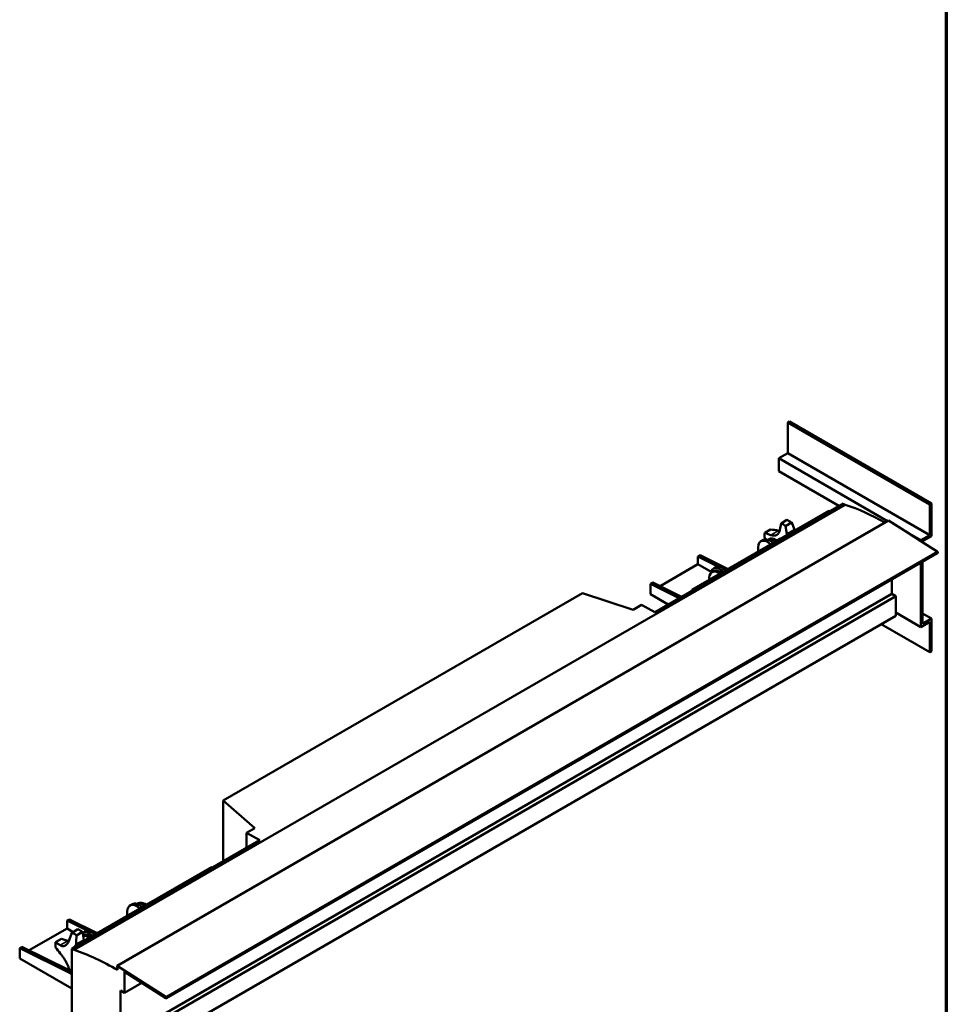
# Model space of a CAD drawing. Header units: millimetres. Extents: x 20 to 2980, y 20 to 2980.
# Tile 4 of 5: x 2109 to 2980, y 491 to 1417. Entities that reach past the tile are written whole.
import ezdxf

# ---------------------------------------------------------------- set-up
doc = ezdxf.new("R2010")
doc.units = ezdxf.units.MM
for name, color, linetype, lineweight in [('Border (ISO)', 7, 'Continuous', 70), ('Visible (ISO)', 7, 'Continuous', 50), ('Visible Narrow (ISO)', 7, 'Continuous', 35)]:
    doc.layers.add(name, color=color, linetype=linetype, lineweight=lineweight)

# ---------------------------------------------------------------- blocks, each defined once
blk = doc.blocks.new('Borders Chauvet')
at = {"layer": 'Border (ISO)'}
blk.add_line((2980, 2980), (2980, 20), dxfattribs=at)

msp = doc.modelspace()

# ---------------------------------------------------------------- linework, layer by layer
at = {"layer": 'Visible (ISO)'}
for p, q in [((2832.77, 1038.98), (2831, 1037.96)), ((2831, 1009.38), (2831, 1037.96)), ((2831, 1037.96), (2964.47, 960.9)), ((2832.77, 1038.98), (2966.24, 961.92)), ((2831, 1009.38), (2822.51, 1004.48)), ((2831, 1009.38), (2964.47, 932.32)), ((2822.51, 1004.48), (2924.77, 945.44)), ((2822.51, 992.23), (2822.51, 1004.48)), ((2822.51, 992.23), (2878.95, 959.65)), ((2160.1, 542.26), (2885.02, 960.8)), ((2882.91, 961.94), (2706.04, 859.82)), ((2869.61, 955), (2740.92, 880.69)), ((2869.61, 955), (2870.25, 954.63)), ((2882.91, 961.94), (2885.02, 960.8)), ((2966.24, 961.92), (2964.47, 960.9)), ((2964.47, 960.9), (2964.47, 932.32)), ((2966.24, 961.92), (2966.24, 931.3)), ((2925.7, 945.98), (2200.78, 527.44)), ((2824.67, 943.23), (2830.25, 946.45)), ((2943.46, 934.65), (2925.7, 945.98)), ((2814.86, 937.57), (2809.29, 934.35)), ((2823.54, 937.12), (2824.67, 943.23)), ((2834.57, 943.95), (2829, 940.74)), ((2829, 940.74), (2830.13, 933.32)), ((2807.86, 927.65), (2805.74, 926.42)), ((2809.29, 934.35), (2815.15, 932.28)), ((2810.73, 928.21), (2809.29, 929.36)), ((2813.51, 928.47), (2812.4, 927.82)), ((2819.76, 926.21), (2818.35, 927.03)), ((2821.18, 927.03), (2819.76, 927.85)), ((2824.01, 929.01), (2820.88, 927.21)), ((2824.01, 929.01), (2824.31, 928.84)), ((2955.98, 926.66), (2943.46, 934.65)), ((2943.46, 934.65), (2955.98, 927.42)), ((2955.98, 927.42), (2964.47, 932.32)), ((2955.98, 926.66), (2955.98, 927.42)), ((2971.45, 916.79), (2955.98, 926.66)), ((2957.75, 926.4), (2966.24, 931.3)), ((2957.75, 926.4), (2957.75, 925.54)), ((2803.15, 920.7), (2803.15, 916.62)), ((2971.87, 915.3), (2246.95, 496.76)), ((2748.7, 913.35), (2746.58, 912.13)), ((2765.92, 902.51), (2746.58, 912.13)), ((2746.58, 912.13), (2746.58, 904.78)), ((2774.9, 900.31), (2748.7, 913.35)), ((2957.75, 907.15), (2957.75, 848.83)), ((2746.58, 904.78), (2710.99, 884.23)), ((2746.58, 904.78), (2758.95, 897.64)), ((2761.19, 898.26), (2759.77, 897.44)), ((2761.19, 900.71), (2763.31, 901.93)), ((2772.78, 899.09), (2772.06, 899.45)), ((2955.98, 845.77), (2955.98, 906.13)), ((2767.44, 896), (2766.02, 896.82)), ((2768.85, 896.82), (2767.44, 897.64)), ((2928.76, 890.41), (2928.76, 877.02)), ((2704.15, 887.63), (2702.03, 886.41)), ((2728.92, 873.03), (2702.03, 886.41)), ((2702.03, 876.61), (2702.03, 886.41)), ((2731.04, 874.26), (2704.15, 887.63)), ((2740.92, 879.96), (2740.92, 880.69)), ((2740.92, 880.69), (2741.56, 880.33)), ((2203.83, 458.48), (2928.76, 877.02)), ((2207.55, 456.34), (2932.48, 874.87)), ((2300.4, 682.66), (2638.12, 877.65)), ((2685.55, 862.09), (2638.12, 877.65)), ((2702.03, 876.61), (2718.58, 867.06)), ((2928.76, 877.02), (2932.48, 874.87)), ((2932.48, 874.87), (2932.48, 859.34)), ((2693.39, 866.61), (2685.55, 862.09)), ((2706.04, 859.82), (2693.39, 866.61)), ((2932.48, 856.46), (2207.55, 437.93)), ((2932.48, 859.34), (2955.98, 845.77)), ((2932.48, 859.34), (2932.48, 856.46)), ((2966.24, 853.73), (2957.75, 858.63)), ((2966.24, 853.73), (2957.75, 848.83)), ((2966.24, 853.73), (2966.24, 823.11)), ((2964.47, 822.09), (2918.71, 848.51)), ((2955.98, 845.77), (2964.47, 850.67)), ((2964.47, 850.67), (2964.47, 822.09)), ((2966.24, 823.11), (2964.47, 822.09)), ((2300.4, 682.66), (2330.04, 656.83)), ((2300.4, 625.62), (2300.4, 682.66)), ((2330.04, 656.83), (2322.21, 652.31)), ((2322.21, 652.31), (2334.86, 645.52)), ((2322.21, 638.22), (2322.21, 652.31)), ((2334.86, 645.52), (2157.98, 543.4)), ((2160.67, 545.69), (2289.36, 619.99)), ((2289.36, 619.99), (2290, 619.62)), ((2212.76, 584.07), (2214.88, 585.29)), ((2220.53, 586.11), (2219.42, 585.47)), ((2226.78, 583.86), (2225.37, 584.67)), ((2228.2, 584.67), (2226.78, 585.49)), ((2210.17, 574.26), (2210.17, 578.35)), ((2153.6, 569.77), (2155.72, 571)), ((2172.94, 560.15), (2153.6, 569.77)), ((2153.6, 569.77), (2153.6, 562.42)), ((2181.92, 557.96), (2155.72, 571)), ((2118.01, 541.88), (2153.6, 562.42)), ((2159.35, 559.1), (2153.6, 562.42)), ((2163.81, 561.68), (2158.24, 558.46)), ((2162.56, 555.97), (2168.13, 559.19)), ((2168.13, 559.19), (2169.27, 551.77)), ((2170.33, 559.57), (2168.26, 558.38)), ((2179.8, 556.73), (2179.08, 557.09)), ((2142.85, 549.58), (2148.43, 552.8)), ((2148.43, 552.8), (2154.28, 550.73)), ((2169.39, 551.07), (2170.22, 551.55)), ((2170.22, 551.55), (2170.52, 551.37)), ((2174.46, 553.65), (2173.04, 554.46)), ((2175.87, 554.46), (2174.46, 555.28)), ((2109.05, 544.05), (2111.17, 545.28)), ((2157.27, 520.06), (2109.05, 544.05)), ((2109.05, 544.05), (2109.05, 534.25)), ((2156.11, 522.92), (2111.17, 545.28)), ((2160.1, 542.26), (2157.98, 543.4)), ((2157.98, 543.4), (2157.98, 472.2)), ((2160.67, 545.69), (2161.31, 545.32)), ((2160.67, 544.95), (2160.67, 545.69)), ((2109.05, 534.25), (2157.98, 506)), ((2201.01, 523.44), (2200.78, 527.44)), ((2246.53, 498.26), (2200.78, 527.44)), ((2207.55, 521.65), (2246.46, 496.83)), ((2207.55, 502.03), (2207.55, 521.65)), ((2207.55, 502.03), (2223.7, 511.35)), ((2203.83, 458.48), (2203.83, 504.17)), ((2203.83, 504.17), (2207.55, 502.03))]:
    msp.add_line(p, q, dxfattribs=at)
for centre, major_axis, ratio, start_param, end_param in [((2925.09, 717.23), (137.93, -238.9), 0.57735, 2.370299, 2.56306), ((2832.41, 924.94), (-12.5, 21.65), 0.57735, 5.375249, 5.620325), ((2779.16, 901.59), (-76.67, -11.75), 0.456773, 4.04695, 4.159422), ((2813.13, 945.47), (7.5, -12.99), 0.57735, 5.689486, 6.876884), ((2826.83, 921.72), (12.5, -21.65), 0.57735, 2.233657, 2.478732), ((2785.57, 892.91), (25.83, 73.14), 0.676775, 5.580786, 5.693257), ((2811.99, 915.6), (-6.25, 10.83), 0.57735, 5.150538, 7.068583), ((2814.11, 916.82), (-6.25, 10.83), 0.57735, 5.150538, 6.283185), ((2826.83, 921.72), (-12.5, 21.65), 0.57735, 0.66286, 0.907936), ((2818.35, 916.82), (-6.25, 10.83), 0.57735, 5.497787, 6.233092), ((2819.76, 917.64), (-6.25, 10.83), 0.57735, 5.497787, 6.283185), ((2840.54, 929.64), (7.5, -12.99), 0.57735, 4.11869, 4.194583), ((2971.42, 916.08), (0.45, -0.779), 0.57735, 0, 2.303835), ((2766.02, 886.61), (-6.25, 10.83), 0.57735, 5.497787, 7.217997), ((2767.44, 889.88), (-6.25, 10.83), 0.57735, 5.150538, 6.905185), ((2767.44, 887.43), (-6.25, 10.83), 0.57735, 5.497787, 6.283185), ((2769.56, 891.1), (-6.25, 10.83), 0.57735, 5.150538, 6.283185), ((2219.01, 573.24), (-6.25, 10.83), 0.57735, 5.150538, 7.068583), ((2221.13, 574.47), (-6.25, 10.83), 0.57735, 5.150538, 6.283185), ((2225.37, 574.47), (-6.25, 10.83), 0.57735, 5.497787, 6.233092), ((2226.78, 575.28), (-6.25, 10.83), 0.57735, 5.497787, 6.283185), ((2207.24, 571.4), (-48.51, -60.52), 0.456773, 5.265356, 5.377828), ((2160.4, 536.96), (-12.5, 21.65), 0.57735, 5.375249, 5.620325), ((2217.97, 565.2), (25.83, 73.14), 0.676775, 1.928577, 2.041048), ((2165.97, 540.17), (12.5, -21.65), 0.57735, 2.233657, 2.478732), ((2174.46, 547.52), (-6.25, 10.83), 0.57735, 5.150538, 6.275285), ((2174.46, 545.07), (-6.25, 10.83), 0.57735, 5.497787, 6.221348), ((2173.04, 544.26), (-6.25, 10.83), 0.57735, 5.497787, 6.014778), ((2176.58, 548.75), (-6.25, 10.83), 0.57735, 5.150538, 6.283185), ((2160.4, 536.96), (12.5, -21.65), 0.57735, 3.804453, 4.049529), ((2211.56, 573.89), (-76.67, -11.75), 0.456773, 0.394742, 0.507213), ((2152.26, 563.92), (7.5, -12.99), 0.57735, 5.689486, 5.774826), ((2179.68, 548.09), (7.5, -12.99), 0.57735, 4.11869, 4.194583), ((2211.56, 561.51), (76.25, -14.19), 0.676775, 3.731521, 3.843992), ((2200.16, 298.69), (-137.93, 238.9), 0.57735, 5.493447, 5.704652), ((2207.24, 568.99), (-25.83, -73.14), 0.676775, 5.580786, 5.683605), ((2246.5, 497.54), (0.45, -0.779), 0.57735, 5.445427, 8.58702)]:
    msp.add_ellipse(centre, major_axis=major_axis, ratio=ratio, start_param=start_param, end_param=end_param, dxfattribs=at)
for points, knots in [([(2823.33, 936.23), (2823.01, 936.27), (2822.7, 936.32), (2822.34, 936.38), (2822.31, 936.39), (2822.28, 936.4)], [-7.7666359, -7.7666359, -7.7666359, -7.7666359, -7.6545169, -7.6545169, -7.6436281, -7.6436281, -7.6436281, -7.6436281]), ([(2837.6, 936.51), (2837.49, 936.79), (2837.39, 937.07), (2837.28, 937.37), (2837.27, 937.4), (2837.26, 937.43)], [-7.7530317, -7.7530317, -7.7530317, -7.7530317, -7.6545169, -7.6545169, -7.6436281, -7.6436281, -7.6436281, -7.6436281]), ([(2155.54, 551.46), (2155.29, 550.71), (2154.98, 550), (2154.27, 548.7), (2153.87, 548.12), (2152.99, 547.15), (2152.52, 546.75), (2151.54, 546.17), (2151.03, 545.99), (2150, 545.8), (2149.45, 545.81), (2148.34, 546.03), (2147.77, 546.26), (2147.2, 546.59), (2147.17, 546.6), (2147.15, 546.61)], [0, 0, 0, 0, 0.283052, 0.283052, 0.566105, 0.566105, 0.849157, 0.849157, 1.13221, 1.13221, 1.422627, 1.422627, 1.713044, 1.713044, 1.723933, 1.723933, 1.723933, 1.723933]), ([(2162.17, 546.55), (2162.15, 546.88), (2162.14, 547.21), (2162.14, 547.58), (2162.14, 547.61), (2162.14, 547.65)], [1.6145293, 1.6145293, 1.6145293, 1.6145293, 1.7130441, 1.7130441, 1.7239329, 1.7239329, 1.7239329, 1.7239329]), ([(2147.15, 539), (2147.66, 538.41), (2148.2, 537.74), (2149.29, 536.29), (2149.84, 535.51), (2150.92, 533.88), (2151.44, 533.03), (2152.43, 531.32), (2152.89, 530.47), (2153.74, 528.79), (2154.15, 527.92), (2154.9, 526.21), (2155.23, 525.36), (2155.52, 524.52), (2155.53, 524.49), (2155.54, 524.46)], [0, 0, 0, 0, 0.283052, 0.283052, 0.566105, 0.566105, 0.849157, 0.849157, 1.13221, 1.13221, 1.422627, 1.422627, 1.713044, 1.713044, 1.723933, 1.723933, 1.723933, 1.723933])]:
    msp.add_open_spline(points, degree=3, knots=knots, dxfattribs=at)
at = {"layer": 'Visible Narrow (ISO)'}
for p, q in [((2822.28, 936.4), (2815.15, 932.28)), ((2837.26, 937.43), (2830.13, 933.32)), ((2818.35, 927.03), (2819.76, 927.85)), ((2971.45, 916.79), (2246.53, 498.26)), ((2767.44, 897.64), (2766.02, 896.82)), ((2225.37, 584.67), (2226.78, 585.49)), ((2147.15, 546.61), (2154.28, 550.73)), ((2162.14, 547.65), (2169.27, 551.77)), ((2174.46, 555.28), (2173.04, 554.46))]:
    msp.add_line(p, q, dxfattribs=at)

# ---------------------------------------------------------------- block references
msp.add_blockref('Borders Chauvet', (0, 0))

doc.saveas('drawing.dxf')
